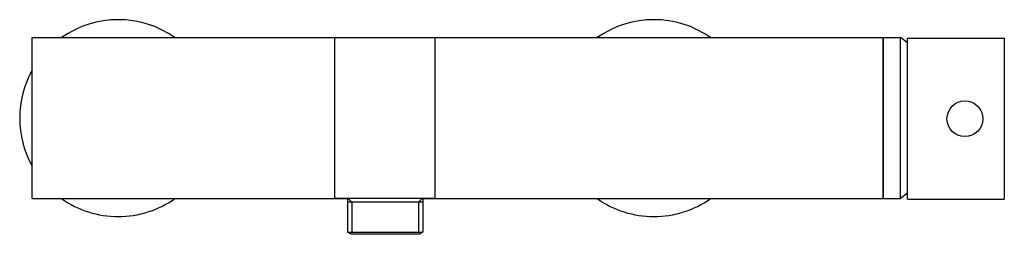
# Model space of a CAD drawing. Header units: millimetres. Extents: x -0.102 to 0.173, y -0.032 to 0.028.
import ezdxf

# ---------------------------------------------------------------- set-up
doc = ezdxf.new("R2010")
doc.units = ezdxf.units.MM
doc.layers.add('BLOCKS', color=3, linetype='Continuous')

msp = doc.modelspace()

# ---------------------------------------------------------------- linework, layer by layer
at = {"layer": 'BLOCKS'}
for p, q in [((-0.09875, -0.0225), (-0.09875, 0.0225)), ((-0.09875, 0.0225), (-0.01410897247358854, 0.0225)), ((-0.01425000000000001, -0.02222500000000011), (-0.01425000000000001, 0.02227499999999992)), ((-0.01399999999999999, 0.02252499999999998), (0.01350000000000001, 0.02252499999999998)), ((0.01360897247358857, 0.0225), (0.1387499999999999, 0.0225)), ((0.01375, -0.02222499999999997), (0.01375, 0.02227500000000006)), ((0.1387499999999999, 0.0225), (0.1435670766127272, 0.0225)), ((0.1387499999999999, -0.0225), (0.1387499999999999, 0.0225)), ((0.1387499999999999, 0.0225), (0.1387499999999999, -0.0225)), ((0.1455500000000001, 0.02101559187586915), (0.1435670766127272, 0.0225)), ((0.1435670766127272, -0.0225), (0.1435670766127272, 0.0225)), ((0.1455500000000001, -0.02268000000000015), (0.1455500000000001, 0.02231999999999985)), ((0.1455500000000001, 0.02231999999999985), (0.1725500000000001, 0.02231999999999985)), ((0.1725500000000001, 0.02231999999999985), (0.1725500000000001, -0.0001800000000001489)), ((0.1725500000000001, -0.0001800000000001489), (0.1725500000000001, -0.02268000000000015)), ((0.1455500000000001, -0.02101559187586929), (0.1435670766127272, -0.0225)), ((-0.09875, -0.0225), (-0.01072749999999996, -0.0225)), ((0.01350000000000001, -0.02247500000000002), (-0.01399999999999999, -0.02247500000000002)), ((-0.01072750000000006, -0.02231300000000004), (-0.009565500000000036, -0.02347499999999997)), ((-0.01072750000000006, -0.02247500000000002), (-0.01072750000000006, -0.02347500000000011)), ((-0.01072750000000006, -0.02347500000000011), (-0.01072750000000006, -0.0318976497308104)), ((0.01022749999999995, -0.02347499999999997), (-0.01072750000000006, -0.02347499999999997)), ((-0.009565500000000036, -0.02347499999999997), (-0.009565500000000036, -0.0318976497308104)), ((0.01022749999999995, -0.02231300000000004), (0.009065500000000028, -0.02347499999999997)), ((0.009065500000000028, -0.02347499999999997), (0.009065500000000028, -0.0318976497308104)), ((0.01022750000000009, -0.02247500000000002), (0.01022750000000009, -0.02347499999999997)), ((0.01022749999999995, -0.0225), (0.1387499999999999, -0.0225)), ((0.01022750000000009, -0.02347499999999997), (0.01022750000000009, -0.0318976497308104)), ((0.1387499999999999, -0.0225), (0.1435670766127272, -0.0225)), ((0.1455500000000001, -0.02268000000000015), (0.1725500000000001, -0.02268000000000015)), ((-0.009727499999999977, -0.03247500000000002), (-0.01072749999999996, -0.0318976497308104)), ((-0.01072750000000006, -0.0318976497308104), (0.01022749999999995, -0.0318976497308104)), ((0.009227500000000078, -0.03247500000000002), (-0.009727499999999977, -0.03247500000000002)), ((0.009227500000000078, -0.03247500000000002), (0.01022750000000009, -0.0318976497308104))]:
    msp.add_line(p, q, dxfattribs=at)
msp.add_circle((0.1615500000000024, -0.0001800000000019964), 0.005, dxfattribs=at)
for centre, radius, start, end in [((-0.07475000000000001, 0), 0.0275, 54.90319877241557, 125.0968012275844), ((0.07474999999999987, 0), 0.0275, 54.90319877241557, 125.0968012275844), ((-0.01399999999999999, 0.02227500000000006), 0.00025, 90, 180), ((0.01350000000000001, 0.02227500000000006), 0.00025, 0, 90), ((-0.07475000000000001, 0), 0.0275, 150.7771297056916, 209.2228702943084), ((-0.07475000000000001, 0), 0.0275, 234.9031987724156, 270), ((-0.07475000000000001, 0), 0.0275, 270, 305.0968012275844), ((-0.01399999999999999, -0.02222499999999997), 0.00025, 180, 270), ((0.01350000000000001, -0.02222499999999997), 0.00025, 270, 0), ((0.07474999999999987, 0), 0.0275, 234.9031987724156, 270), ((0.07474999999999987, 0), 0.0275, 270, 305.0968012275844)]:
    msp.add_arc(centre, radius, start, end, dxfattribs=at)

doc.saveas('drawing.dxf')
